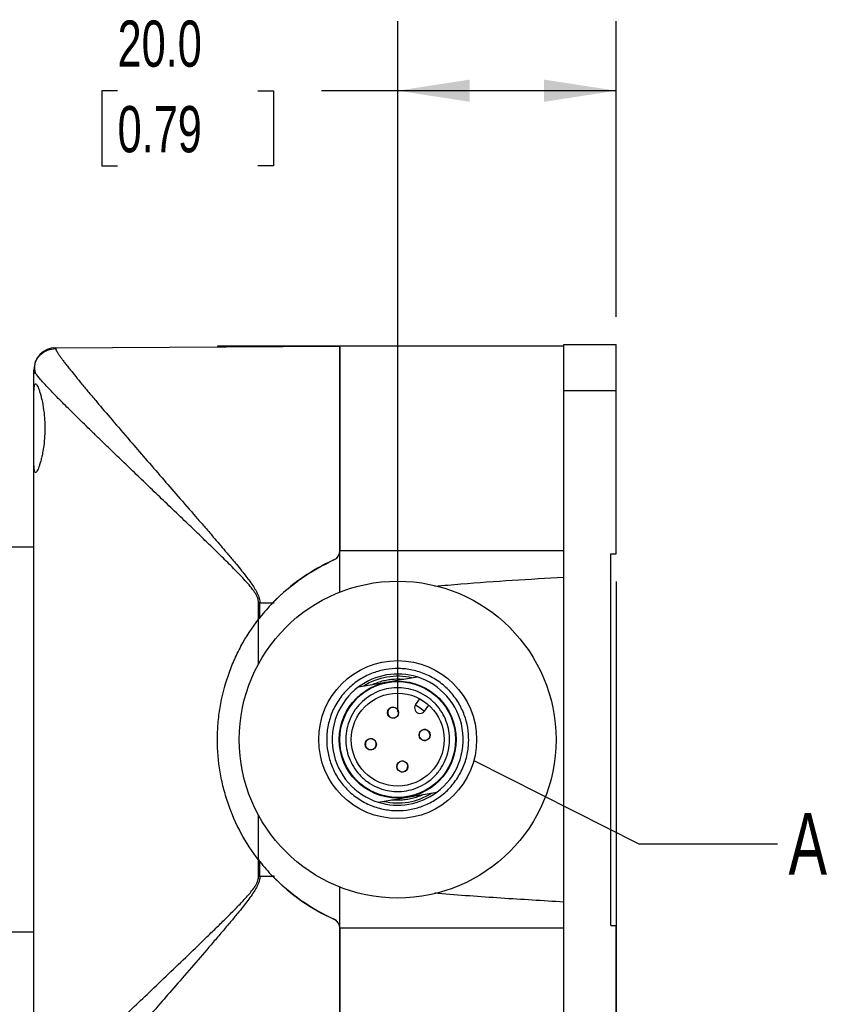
# Model space of a CAD drawing. Header units: millimetres. Extents: x 13 to 546, y 13 to 419.
# Tile 12 of 19: x 282 to 357, y 141 to 231. Entities that reach past the tile are written whole.
import ezdxf

# ---------------------------------------------------------------- set-up
doc = ezdxf.new("R2010")
doc.units = ezdxf.units.MM
doc.header["$LTSCALE"] = 2
doc.linetypes.add('SLD-Solid', pattern=[0])
doc.layers.add('DIMENSIONS', color=140, linetype='SLD-Solid', lineweight=25)
doc.layers.add('TEXT', color=140, linetype='SLD-Solid', lineweight=25)
doc.styles.add('SLDTEXTSTYLE0', font='TXT', dxfattribs={"width": 0.7})
doc.dimstyles.new('SLDDIMSTYLE0', dxfattribs={"dimtxt": 4.316016, "dimasz": 6.604, "dimexe": 0, "dimexo": 0.0625, "dimgap": 1.079004, "dimtad": 0, "dimtih": 1, "dimtoh": 1, "dimrnd": 1e-09, "dimzin": 4, "dimdsep": 46, "dimtxsty": 'SLDTEXTSTYLE0', "dimsah": 1, "dimcen": 0.09, "dimadec": 0, "dimazin": 1, "dimtfac": 1, "dimtofl": 0, "dimtmove": 0, "dimatfit": 3, "dimfxl": 0, "dimfrac": 2, "dimtolj": 1, "dimtzin": 12, "dimarcsym": 0})
doc.dimstyles.new('SLDDIMSTYLE1', dxfattribs={"dimtxt": 4.316016, "dimasz": 6.604, "dimexe": 0, "dimexo": 0.0625, "dimgap": 1.079004, "dimtad": 0, "dimtih": 1, "dimtoh": 1, "dimrnd": 1e-09, "dimzin": 12, "dimdsep": 46, "dimtxsty": 'SLDTEXTSTYLE0', "dimsah": 1, "dimcen": 0.09, "dimadec": 0, "dimazin": 3, "dimtfac": 1, "dimtofl": 0, "dimtmove": 0, "dimatfit": 3, "dimfxl": 0, "dimfrac": 2, "dimtolj": 1, "dimtzin": 12, "dimarcsym": 0})
doc.dimstyles.new('SLDDIMSTYLE3', dxfattribs={"dimtxt": 0.18, "dimasz": 6.604, "dimexe": 0, "dimexo": 0.0625, "dimgap": 0, "dimtad": 0, "dimtih": 1, "dimtoh": 1, "dimdec": 0, "dimrnd": 1e-09, "dimzin": 0, "dimdsep": 46, "dimtxsty": 'Standard', "dimblk1": 'NONE', "dimblk2": 'NONE', "dimsah": 1, "dimcen": 0.09, "dimadec": 0, "dimazin": 0, "dimtfac": 6.604, "dimtdec": 0, "dimtofl": 0, "dimtmove": 0, "dimatfit": 3, "dimldrblk": 'NONE', "dimfxl": 0, "dimfrac": 2, "dimtolj": 1, "dimtzin": 0, "dimarcsym": 0})

# ---------------------------------------------------------------- blocks, each defined once
blk = doc.blocks.new('_D_3')
at = {"layer": 'DIMENSIONS'}
for p, q in [((316.375, 167.498), (316.375, 230.685)), ((336.375, 203.645), (336.375, 230.685)), ((290.732, 224.335), (289.283, 224.335)), ((289.283, 224.335), (289.283, 217.475)), ((303.558, 224.335), (305.007, 224.335)), ((305.007, 224.335), (305.007, 217.475)), ((316.375, 224.335), (309.406, 224.335)), ((336.375, 224.335), (316.375, 224.335)), ((289.283, 217.475), (290.732, 217.475)), ((305.007, 217.475), (303.558, 217.475))]:
    blk.add_line(p, q, dxfattribs=at)
for points in [[(316.375, 224.335), (322.979, 223.319), (322.979, 225.351)], [(336.375, 224.335), (329.771, 225.351), (329.771, 223.319)]]:
    blk.add_solid(points, dxfattribs=at)
at = {"layer": 'DIMENSIONS', "char_height": 4.2333, "attachment_point": 1, "style": 'SLDTEXTSTYLE0'}
for s, insert in [('20.0', (290.732, 230.758)), ('0.79', (290.732, 222.932))]:
    blk.add_mtext(s, dxfattribs=dict(at, insert=insert))
blk = doc.blocks.new('_D_4')
at = {"layer": 'DIMENSIONS'}
for p, q in [((336.375, 179.418), (336.375, 98.096)), ((283.075, 137.103), (283.075, 98.096)), ((283.075, 104.446), (296.875, 104.446)), ((302.723, 104.446), (301.274, 104.446)), ((301.274, 104.446), (301.274, 97.587)), ((315.548, 104.446), (316.998, 104.446)), ((316.998, 104.446), (316.998, 97.587)), ((336.375, 104.446), (321.396, 104.446)), ((301.274, 97.587), (302.723, 97.587)), ((316.998, 97.587), (315.548, 97.587))]:
    blk.add_line(p, q, dxfattribs=at)
for points in [[(283.075, 104.446), (289.679, 103.43), (289.679, 105.462)], [(336.375, 104.446), (329.771, 105.462), (329.771, 103.43)]]:
    blk.add_solid(points, dxfattribs=at)
at = {"layer": 'DIMENSIONS', "char_height": 4.2333, "attachment_point": 1, "style": 'SLDTEXTSTYLE0'}
for s, insert in [('53.3', (302.723, 110.87)), ('2.10', (302.723, 103.044))]:
    blk.add_mtext(s, dxfattribs=dict(at, insert=insert))
blk = doc.blocks.new('_D_5')
at = {"layer": 'DIMENSIONS'}
for p, q in [((231.075, 138.918), (231.075, 78.25)), ((336.375, 126.271), (336.375, 78.25)), ((231.075, 84.6), (272.852, 84.6)), ((278.7, 84.6), (277.25, 84.6)), ((277.25, 84.6), (277.25, 77.74)), ((291.525, 84.6), (292.974, 84.6)), ((292.974, 84.6), (292.974, 77.74)), ((336.375, 84.6), (297.373, 84.6)), ((277.25, 77.74), (278.7, 77.74)), ((292.974, 77.74), (291.525, 77.74))]:
    blk.add_line(p, q, dxfattribs=at)
for points in [[(231.075, 84.6), (237.679, 83.584), (237.679, 85.616)], [(336.375, 84.6), (329.771, 85.616), (329.771, 83.584)]]:
    blk.add_solid(points, dxfattribs=at)
at = {"layer": 'DIMENSIONS', "char_height": 4.2333, "attachment_point": 1, "style": 'SLDTEXTSTYLE0'}
for s, insert in [('105.3', (276.904, 91.023)), ('4.15', (278.7, 83.197))]:
    blk.add_mtext(s, dxfattribs=dict(at, insert=insert))
blk = doc.blocks.new('_None')

msp = doc.modelspace()

# ---------------------------------------------------------------- linework, layer by layer
for p, q in [((285.064, 200.806), (311.075, 200.958)), ((299.875, 200.958), (299.875, 200.893)), ((310.542, 200.958), (299.875, 200.958)), ((311.075, 200.958), (310.542, 200.958)), ((310.542, 200.958), (310.542, 200.955)), ((331.575, 200.958), (311.075, 200.958)), ((311.075, 200.958), (311.075, 182.218)), ((311.075, 182.218), (311.075, 200.958)), ((331.575, 201.105), (336.375, 201.105)), ((331.575, 196.905), (331.575, 201.105)), ((336.375, 196.905), (336.375, 201.105)), ((285.064, 200.749), (285.064, 200.806)), ((283.075, 196.643), (283.075, 198.754)), ((283.075, 190.272), (283.075, 196.643)), ((331.575, 196.905), (336.375, 196.905)), ((331.575, 179.828), (331.575, 196.905)), ((336.375, 181.958), (336.375, 196.905)), ((283.075, 139.643), (283.075, 190.272)), ((283.075, 182.558), (271.03, 182.558)), ((311.075, 178.454), (311.075, 182.218)), ((331.575, 182.218), (311.075, 182.218)), ((335.875, 181.958), (336.375, 181.958)), ((335.875, 147.958), (335.875, 181.958)), ((331.575, 150.087), (331.575, 179.828)), ((304.999, 177.536), (305.075, 177.458)), ((303.641, 175.976), (303.641, 177.458)), ((303.76, 177.458), (303.641, 177.458)), ((303.76, 177.458), (304.923, 177.458)), ((303.76, 176.127), (303.76, 177.458)), ((304.923, 177.458), (305.075, 177.458)), ((303.641, 171.893), (303.641, 175.976)), ((315.471, 170.231), (318.148, 170.69)), ((312.794, 169.771), (315.471, 170.231)), ((318.017, 168.145), (318.404, 168.692)), ((318.017, 168.145), (318.425, 167.856)), ((318.425, 167.856), (318.833, 167.567)), ((318.833, 167.567), (319.22, 168.115)), ((314.603, 159.226), (317.28, 159.685)), ((317.28, 159.685), (319.957, 160.144)), ((303.641, 153.94), (303.641, 158.022)), ((303.641, 152.458), (303.641, 153.94)), ((303.76, 152.458), (303.76, 153.788)), ((303.641, 152.458), (303.76, 152.458)), ((303.76, 152.458), (304.923, 152.458)), ((305.075, 152.458), (304.923, 152.458)), ((305.075, 152.458), (304.999, 152.379)), ((311.075, 147.697), (311.075, 151.461)), ((331.575, 133.011), (331.575, 150.087)), ((335.875, 147.958), (336.375, 147.958)), ((336.375, 133.011), (336.375, 147.958)), ((271.03, 147.358), (283.075, 147.358)), ((331.575, 147.697), (311.075, 147.697)), ((311.075, 147.697), (311.075, 128.958)), ((311.075, 128.958), (311.075, 147.697))]:
    msp.add_line(p, q)
for centre, radius in [((316.375, 164.958), 14.5), ((316.375, 164.958), 5.35), ((316.375, 164.958), 5.3), ((316.375, 164.958), 4.25), ((315.953, 167.422), 0.51), ((318.839, 165.38), 0.51), ((313.911, 164.535), 0.51), ((316.798, 162.494), 0.51)]:
    msp.add_circle(centre, radius)
for centre, radius, start, end in [((285.075, 198.806), 2, 90.33333, 180), ((310.175, 182.218), 0.9, 294.04208, 0), ((317.875, 164.958), 18, 114.04208, 135.66953), ((317.875, 164.958), 18, 136.01704, 141.64448), ((317.875, 164.958), 18, 141.64448, 142.25761), ((316.375, 164.958), 6, 72.81674, 126.64987), ((316.375, 164.958), 6, 306.64987, 72.81674), ((316.375, 164.958), 6, 126.64987, 252.81674), ((315.953, 167.422), 0.5, 99.73331, 279.73331), ((315.953, 167.422), 0.5, 279.73331, 99.73331), ((318.425, 167.856), 0.5, 144.73331, 324.73331), ((318.839, 165.38), 0.5, 9.73331, 189.73331), ((313.911, 164.535), 0.5, 9.73331, 189.73331), ((318.839, 165.38), 0.5, 189.73331, 9.73331), ((313.911, 164.535), 0.5, 189.73331, 9.73331), ((316.798, 162.494), 0.5, 99.73331, 279.73331), ((316.798, 162.494), 0.5, 279.73331, 99.73331), ((316.375, 164.958), 6, 252.81674, 306.64987), ((317.875, 164.958), 18, 217.74239, 218.35552), ((317.875, 164.958), 18, 218.35552, 223.98296), ((317.875, 164.958), 18, 224.33047, 245.95792), ((310.175, 147.697), 0.9, 0, 65.95792)]:
    msp.add_arc(centre, radius, start, end)
for points, knots in [([(283.15, 199.132), (283.169, 199.262), (283.223, 199.65), (283.63, 200.191), (284.279, 200.655), (284.802, 200.718), (285.064, 200.749)], [0, 0, 0, 0, 0.143419, 0.428946, 0.714473, 1, 1, 1, 1]), ([(285.064, 200.749), (285.064, 200.738), (285.066, 200.717), (285.077, 200.675), (285.096, 200.626), (285.122, 200.569), (285.156, 200.505), (285.197, 200.432), (285.246, 200.352), (285.303, 200.264), (285.366, 200.168), (285.438, 200.064), (285.516, 199.952), (285.603, 199.832), (285.697, 199.705), (285.798, 199.569), (285.907, 199.425), (286.023, 199.274), (286.147, 199.114), (286.278, 198.947), (286.518, 198.644), (286.899, 198.172), (287.462, 197.485), (288.103, 196.715), (289.002, 195.647), (290.243, 194.19), (291.745, 192.44), (293.286, 190.657), (294.749, 188.97), (296.303, 187.184), (297.595, 185.696), (298.681, 184.441), (299.577, 183.402), (300.445, 182.383), (301.108, 181.596), (301.575, 181.04), (301.959, 180.57), (302.379, 180.042), (302.755, 179.552), (303.085, 179.091), (303.343, 178.689), (303.514, 178.373), (303.623, 178.127), (303.701, 177.893), (303.75, 177.672), (303.757, 177.527), (303.76, 177.458)], [0, 0, 0, 0, 0.010436, 0.020898, 0.031388, 0.041909, 0.052465, 0.063059, 0.073695, 0.084374, 0.095101, 0.105879, 0.116709, 0.127596, 0.138542, 0.149551, 0.160624, 0.171764, 0.182975, 0.194259, 0.205619, 0.241895, 0.27925, 0.317752, 0.357465, 0.428747, 0.505272, 0.565071, 0.629207, 0.687736, 0.752687, 0.781669, 0.814436, 0.856638, 0.882267, 0.891316, 0.910789, 0.927479, 0.941389, 0.956635, 0.969472, 0.976683, 0.983285, 0.989326, 0.99487, 1, 1, 1, 1]), ([(283.115, 199.14), (283.11, 199.041), (283.102, 198.845), (283.187, 198.582), (283.229, 198.452)], [0, 0, 0, 0, 0.502294, 1, 1, 1, 1]), ([(283.227, 198.458), (283.226, 198.459), (283.079, 198.64), (283.077, 198.697), (283.075, 198.754)], [0, 0, 0, 0, 0.007243, 1, 1, 1, 1]), ([(303.641, 177.458), (303.634, 177.551), (303.618, 177.75), (303.514, 178.026), (303.371, 178.298), (303, 178.855), (302.311, 179.63), (301.322, 180.656), (300.298, 181.669), (299.249, 182.691), (298.22, 183.686), (297.054, 184.806), (295.786, 186.021), (294.416, 187.333), (293.085, 188.608), (291.8, 189.841), (290.702, 190.896), (289.792, 191.772), (289.046, 192.494), (288.347, 193.173), (287.668, 193.836), (287.013, 194.48), (286.387, 195.098), (285.817, 195.667), (285.223, 196.267), (284.633, 196.873), (284.088, 197.448), (283.564, 198.023), (283.355, 198.293), (283.227, 198.458)], [0, 0, 0, 0, 0.0073994, 0.0157004, 0.0231625, 0.0317244, 0.0687078, 0.1051249, 0.145281, 0.1838429, 0.2228424, 0.2612619, 0.3160067, 0.3682432, 0.4212213, 0.4749453, 0.5262065, 0.5610078, 0.5948763, 0.6278266, 0.6598747, 0.6949107, 0.7290561, 0.7623409, 0.7947972, 0.8414738, 0.8868398, 0.9310278, 1, 1, 1, 1]), ([(283.075, 196.643), (283.075, 196.88), (283.081, 197.069), (283.105, 197.283), (283.115, 197.342), (283.141, 197.433), (283.156, 197.466), (283.192, 197.504), (283.212, 197.511), (283.258, 197.496), (283.283, 197.476), (283.365, 197.377), (283.428, 197.258), (283.528, 197.012), (283.562, 196.919), (283.631, 196.71), (283.665, 196.593), (283.767, 196.218), (283.831, 195.933), (283.944, 195.291), (283.99, 194.949), (284.038, 194.403), (284.05, 194.215), (284.067, 193.839), (284.071, 193.651), (284.071, 193.272), (284.067, 193.081), (284.05, 192.703), (284.038, 192.518), (283.991, 191.975), (283.944, 191.623), (283.86, 191.147), (283.83, 190.996), (283.767, 190.709), (283.733, 190.572), (283.632, 190.198), (283.562, 189.987), (283.428, 189.656), (283.366, 189.54), (283.284, 189.44), (283.258, 189.419), (283.213, 189.405), (283.192, 189.411), (283.157, 189.449), (283.141, 189.482), (283.115, 189.573), (283.105, 189.631), (283.082, 189.843), (283.075, 190.035), (283.075, 190.272)], [0, 0, 0, 0, 0.0625, 0.0625, 0.09375, 0.09375, 0.125, 0.125, 0.15625, 0.15625, 0.1875, 0.1875, 0.25, 0.25, 0.28125, 0.28125, 0.3125, 0.3125, 0.375, 0.375, 0.4375, 0.4375, 0.46875, 0.46875, 0.5, 0.5, 0.53125, 0.53125, 0.5625, 0.5625, 0.625, 0.625, 0.65625, 0.65625, 0.6875, 0.6875, 0.75, 0.75, 0.8125, 0.8125, 0.84375, 0.84375, 0.875, 0.875, 0.90625, 0.90625, 0.9375, 0.9375, 1, 1, 1, 1]), ([(310.542, 181.396), (310.702, 181.468), (310.838, 181.585), (311.025, 181.874), (311.075, 182.046), (311.075, 182.218)], [0, 0, 0, 0, 0.5, 0.5, 1, 1, 1, 1]), ([(304.923, 177.458), (305.734, 178.298), (306.609, 179.042), (308.482, 180.355), (309.479, 180.922), (310.542, 181.396)], [0, 0, 0, 0, 0.5, 0.5, 1, 1, 1, 1]), ([(319.79, 178.998), (320.582, 179.067), (324.505, 179.408), (328.437, 179.642), (331.575, 179.828)], [0, 0, 0, 0, 0.201871, 1, 1, 1, 1]), ([(303.641, 153.94), (303.03, 154.729), (302.494, 155.556), (301.562, 157.286), (301.167, 158.188), (300.684, 159.601), (300.542, 160.077), (300.301, 161.035), (300.2, 161.516), (299.958, 162.971), (299.876, 163.954), (299.875, 165.449), (299.896, 165.948), (299.977, 166.934), (300.038, 167.423), (300.28, 168.879), (300.52, 169.834), (301.002, 171.245), (301.182, 171.71), (301.578, 172.615), (301.793, 173.058), (302.493, 174.358), (303.03, 175.187), (303.641, 175.976)], [0, 0, 0, 0, 0.125, 0.125, 0.25, 0.25, 0.3125, 0.3125, 0.375, 0.375, 0.5, 0.5, 0.5625, 0.5625, 0.625, 0.625, 0.75, 0.75, 0.8125, 0.8125, 0.875, 0.875, 1, 1, 1, 1]), ([(303.641, 153.94), (303.03, 154.729), (302.494, 155.556), (301.562, 157.286), (301.167, 158.188), (300.684, 159.601), (300.542, 160.077), (300.301, 161.035), (300.2, 161.516), (299.958, 162.971), (299.876, 163.954), (299.875, 165.449), (299.896, 165.948), (299.977, 166.934), (300.038, 167.423), (300.28, 168.879), (300.52, 169.834), (301.002, 171.245), (301.182, 171.71), (301.578, 172.615), (301.793, 173.058), (302.493, 174.358), (303.03, 175.187), (303.641, 175.976)], [0, 0, 0, 0, 0.125, 0.125, 0.25, 0.25, 0.3125, 0.3125, 0.375, 0.375, 0.5, 0.5, 0.5625, 0.5625, 0.625, 0.625, 0.75, 0.75, 0.8125, 0.8125, 0.875, 0.875, 1, 1, 1, 1]), ([(309.969, 163.859), (309.902, 164.25), (309.837, 165.067), (309.976, 166.32), (310.374, 167.57), (311.03, 168.737), (311.912, 169.745), (312.958, 170.537), (314.093, 171.085), (315.27, 171.4), (316.485, 171.495), (317.737, 171.357), (318.988, 170.959), (320.155, 170.303), (321.163, 169.421), (321.955, 168.375), (322.503, 167.24), (322.817, 166.063), (322.913, 164.848), (322.774, 163.595), (322.377, 162.345), (321.72, 161.178), (320.838, 160.17), (319.792, 159.378), (318.657, 158.83), (317.48, 158.515), (316.266, 158.42), (315.013, 158.558), (313.763, 158.956), (312.595, 159.613), (311.587, 160.495), (310.796, 161.541), (310.248, 162.676), (310.036, 163.468), (309.969, 163.859)], [0, 0, 0, 0, 0.029129, 0.060003, 0.09216, 0.125, 0.15784, 0.189997, 0.220871, 0.25, 0.279129, 0.310003, 0.34216, 0.375, 0.40784, 0.439997, 0.470871, 0.5, 0.529129, 0.560003, 0.59216, 0.625, 0.65784, 0.689997, 0.720871, 0.75, 0.779129, 0.810003, 0.84216, 0.875, 0.90784, 0.939997, 0.970871, 1, 1, 1, 1]), ([(314.015, 169.981), (314.088, 170.014), (314.233, 170.08), (314.54, 170.2), (314.939, 170.327), (315.435, 170.435), (315.94, 170.499), (316.359, 170.512), (316.687, 170.501), (316.847, 170.487), (316.926, 170.48)], [0, 0, 0, 0, 0.080031, 0.160284, 0.330052, 0.499998, 0.669766, 0.839712, 0.919932, 1, 1, 1, 1]), ([(317.178, 160.276), (316.884, 160.226), (316.286, 160.179), (315.371, 160.284), (314.466, 160.572), (313.613, 161.052), (312.876, 161.696), (312.304, 162.454), (311.899, 163.281), (311.666, 164.15), (311.596, 165.046), (311.702, 165.961), (311.989, 166.867), (312.469, 167.72), (313.114, 168.457), (313.871, 169.029), (314.699, 169.434), (315.567, 169.666), (316.464, 169.736), (317.379, 169.631), (318.284, 169.343), (319.137, 168.864), (319.874, 168.219), (320.447, 167.462), (320.851, 166.634), (321.084, 165.766), (321.154, 164.869), (321.049, 163.954), (320.761, 163.049), (320.281, 162.196), (319.637, 161.459), (318.879, 160.886), (318.052, 160.482), (317.472, 160.327), (317.178, 160.276)], [0, 0, 0, 0, 0.0299983, 0.0600053, 0.0921614, 0.1249998, 0.1578383, 0.1899944, 0.2199882, 0.2499998, 0.2799937, 0.3100053, 0.3421614, 0.3749998, 0.4078383, 0.4399944, 0.4699882, 0.4999998, 0.5299937, 0.5600053, 0.5921614, 0.6249998, 0.6578383, 0.6899944, 0.7199882, 0.7499998, 0.7799937, 0.8100053, 0.8421614, 0.8749998, 0.9078383, 0.9399944, 0.9699928, 1, 1, 1, 1]), ([(318.735, 159.934), (318.662, 159.901), (318.517, 159.835), (318.211, 159.716), (317.811, 159.589), (317.315, 159.48), (316.81, 159.417), (316.392, 159.404), (316.063, 159.414), (315.904, 159.428), (315.824, 159.435)], [0, 0, 0, 0, 0.080031, 0.160284, 0.330052, 0.499998, 0.669766, 0.839712, 0.919932, 1, 1, 1, 1]), ([(283.075, 131.162), (283.076, 131.172), (283.078, 131.191), (283.09, 131.23), (283.111, 131.275), (283.14, 131.327), (283.177, 131.386), (283.223, 131.453), (283.277, 131.526), (283.339, 131.607), (283.409, 131.695), (283.488, 131.79), (283.575, 131.892), (283.818, 132.172), (284.329, 132.729), (285.254, 133.685), (286.383, 134.815), (287.641, 136.053), (289.048, 137.425), (290.99, 139.304), (293.693, 141.891), (296.552, 144.619), (298.659, 146.653), (299.829, 147.792), (300.735, 148.68), (301.596, 149.542), (302.32, 150.299), (302.836, 150.886), (303.156, 151.293), (303.371, 151.618), (303.499, 151.86), (303.582, 152.076), (303.632, 152.269), (303.638, 152.396), (303.641, 152.458)], [0, 0, 0, 0, 0.010558, 0.021137, 0.031739, 0.042368, 0.053026, 0.063716, 0.074441, 0.085204, 0.096007, 0.106853, 0.117745, 0.128686, 0.191014, 0.256276, 0.317841, 0.382337, 0.442955, 0.507436, 0.625677, 0.755283, 0.816921, 0.848848, 0.878493, 0.912222, 0.939863, 0.956452, 0.970287, 0.978306, 0.985291, 0.990582, 0.995453, 1, 1, 1, 1]), ([(303.76, 152.458), (303.759, 152.419), (303.757, 152.339), (303.741, 152.218), (303.716, 152.093), (303.681, 151.964), (303.636, 151.831), (303.58, 151.693), (303.515, 151.551), (303.44, 151.405), (303.29, 151.142), (303.03, 150.743), (302.649, 150.221), (302.199, 149.645), (301.677, 149), (301.027, 148.221), (300.286, 147.345), (299.221, 146.102), (297.865, 144.526), (296.299, 142.722), (294.746, 140.939), (293.287, 139.258), (291.32, 136.989), (289.131, 134.429), (287.303, 132.243), (286.204, 130.881), (285.711, 130.238), (285.457, 129.883), (285.336, 129.705), (285.237, 129.55), (285.159, 129.419), (285.104, 129.311), (285.07, 129.225), (285.066, 129.186), (285.064, 129.167)], [0, 0, 0, 0, 0.002874, 0.005872, 0.009012, 0.01231, 0.015779, 0.01943, 0.023273, 0.027318, 0.031571, 0.045697, 0.062608, 0.079439, 0.100006, 0.124312, 0.155108, 0.185925, 0.247527, 0.313092, 0.370894, 0.435047, 0.495004, 0.6264, 0.745134, 0.81021, 0.872141, 0.890793, 0.909291, 0.927648, 0.945882, 0.964008, 0.982042, 1, 1, 1, 1]), ([(310.542, 148.519), (309.479, 148.993), (308.482, 149.561), (306.609, 150.873), (305.734, 151.618), (304.923, 152.458)], [0, 0, 0, 0, 0.5, 0.5, 1, 1, 1, 1]), ([(331.575, 150.087), (329.658, 150.205), (325.824, 150.44), (321.892, 150.712), (319.881, 150.906), (319.782, 150.916)], [0, 0, 0, 0, 0.487371, 0.974753, 1, 1, 1, 1]), ([(311.075, 147.697), (311.075, 147.87), (311.025, 148.04), (310.839, 148.329), (310.702, 148.448), (310.542, 148.519)], [0, 0, 0, 0, 0.5, 0.5, 1, 1, 1, 1])]:
    msp.add_open_spline(points, degree=3, knots=knots)
for points in [[(303.641, 175.976), (303.681, 176.026), (303.72, 176.077), (303.76, 176.127)], [(317.678, 170.609), (316.165, 170.958), (314.574, 170.686), (313.263, 169.852)], [(315.072, 159.306), (316.586, 158.957), (318.176, 159.23), (319.487, 160.063)], [(303.76, 153.788), (303.72, 153.838), (303.681, 153.889), (303.641, 153.94)]]:
    msp.add_open_spline(points, degree=3)
at = {"layer": 'TEXT'}
msp.add_circle((316.375, 164.958), 7.226, dxfattribs=at)

# ---------------------------------------------------------------- texts
at = {"layer": 'TEXT', "insert": (352.155, 158.244), "char_height": 5.644, "attachment_point": 1, "style": 'SLDTEXTSTYLE0'}
msp.add_mtext('A', dxfattribs=at)

# ---------------------------------------------------------------- dimensions: what is measured, and where the dimension line sits
at = {"layer": 'DIMENSIONS'}
for base, p1, p2, dimstyle, picture, middle in [((316.375, 224.335), (336.375, 201.105), (316.375, 164.958), 'SLDDIMSTYLE0', '_D_3', (297.145, 224.335)), ((283.075, 104.446), (336.375, 181.958), (283.075, 139.643), 'SLDDIMSTYLE1', '_D_4', (309.136, 104.446))]:
    dim = msp.add_linear_dim(base=base, p1=p1, p2=p2, dimstyle=dimstyle, dxfattribs=at)
    dim.commit()
    dim.dimension.update_dxf_attribs({"geometry": picture, "text_midpoint": middle, "dimtype": 160})
dim = msp.add_linear_dim(base=(336.375, 84.6), p1=(231.075, 141.458), p2=(336.375, 128.811), angle=0, dimstyle='SLDDIMSTYLE1', dxfattribs=at)
dim.commit()
dim.dimension.update_dxf_attribs({"geometry": '_D_5', "text_midpoint": (285.112, 84.6), "dimtype": 160})

# ---------------------------------------------------------------- leaders
at = {"layer": 'TEXT', "has_arrowhead": 0}
msp.add_leader([(323.344, 163.048), (338.455, 155.426), (351.155, 155.426)], dimstyle='SLDDIMSTYLE3', dxfattribs=at)

doc.saveas('drawing.dxf')
